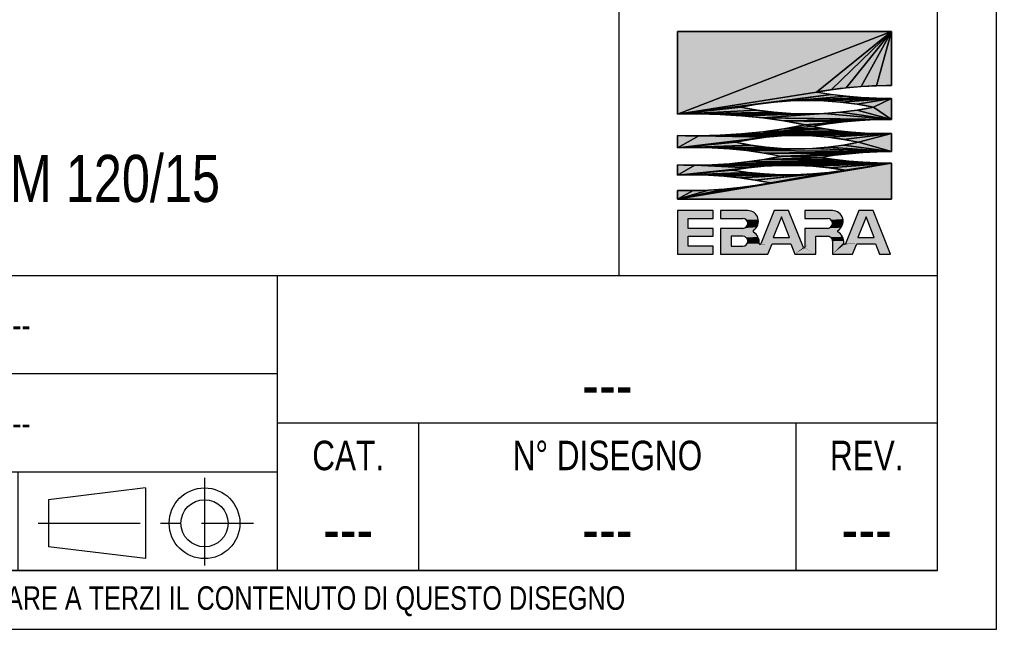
# Model space of a CAD drawing. Header units: millimetres. Extents: x 0 to 841, y 0 to 594.
# Tile 8 of 12: x 674 to 841, y 0 to 103. Entities that reach past the tile are written whole.
import ezdxf

# ---------------------------------------------------------------- set-up
doc = ezdxf.new("R2010")
doc.units = ezdxf.units.MM
doc.header["$LTSCALE"] = 46.2
doc.linetypes.add('CENTER', pattern=[0.6, 0.375, -0.075, 0.075, -0.075])
doc.layers.get('0').update_dxf_attribs({"linetype": 'CONTINUOUS'})
doc.layers.add('DEFAULT_1', color=7, linetype='CENTER')
doc.layers.add('DETTAGLI', color=7, linetype='CONTINUOUS')
doc.styles.get("Standard").update_dxf_attribs({"font": 'txt', "width": 0.8})

# ---------------------------------------------------------------- blocks, each defined once
blk = doc.blocks.new('EBARA_BL0', base_point=(804.25, 82.53))
at = {"color": 7, "linetype": 'Continuous'}
for p, q in [((822.18, 101.41), (785.87, 87.4)), ((785.87, 101.41), (785.87, 87.4)), ((785.87, 87.4), (822.18, 101.41)), ((822.18, 101.41), (785.87, 101.41)), ((785.87, 101.41), (822.18, 101.41)), ((785.87, 87.4), (785.87, 101.41)), ((822.18, 101.41), (809.46, 91.15)), ((809.46, 91.15), (822.18, 101.41)), ((822.18, 101.41), (811.99, 91.55)), ((811.99, 91.55), (822.18, 101.41)), ((822.18, 101.41), (814.53, 91.86)), ((814.53, 91.86), (822.18, 101.41)), ((822.18, 101.41), (817.07, 92.08)), ((817.07, 92.08), (822.18, 101.41)), ((822.18, 101.41), (819.63, 92.21)), ((819.63, 92.21), (822.18, 101.41)), ((822.18, 92.25), (822.18, 101.41)), ((822.18, 101.41), (822.18, 92.25)), ((814.53, 91.86), (817.07, 92.08)), ((817.07, 92.08), (819.63, 92.21)), ((819.63, 92.21), (822.18, 92.25)), ((809.46, 91.15), (785.87, 87.4)), ((785.87, 87.4), (809.46, 91.15)), ((811.99, 90.75), (785.87, 87.4)), ((785.87, 87.4), (811.99, 90.75)), ((811.99, 90.75), (802.23, 89.43)), ((802.23, 89.43), (811.99, 90.75)), ((814.53, 90.44), (802.23, 89.43)), ((802.23, 89.43), (814.53, 90.44)), ((814.53, 90.44), (805.06, 89.64)), ((805.06, 89.64), (814.53, 90.44)), ((809.46, 91.15), (811.99, 91.55)), ((811.99, 90.75), (809.46, 91.15)), ((811.99, 91.55), (814.53, 91.86)), ((814.53, 90.44), (811.99, 90.75)), ((817.07, 90.22), (814.53, 90.44)), ((802.23, 89.43), (785.87, 87.4)), ((785.87, 87.4), (802.23, 89.43)), ((799.42, 89.08), (785.87, 87.4)), ((785.87, 87.4), (799.42, 89.08)), ((796.63, 88.59), (785.87, 87.4)), ((785.87, 87.4), (796.63, 88.59)), ((796.63, 88.59), (799.42, 89.08)), ((799.42, 88.1), (796.63, 88.59)), ((799.42, 89.08), (802.23, 89.43)), ((802.23, 89.43), (805.06, 89.64)), ((817.07, 90.22), (805.06, 89.64)), ((805.06, 89.64), (817.07, 90.22)), ((819.63, 90.09), (805.06, 89.64)), ((805.06, 89.64), (819.63, 90.09)), ((805.06, 89.64), (807.89, 89.71)), ((819.63, 90.09), (807.89, 89.71)), ((807.89, 89.71), (819.63, 90.09)), ((807.89, 89.71), (822.18, 90.05)), ((822.18, 90.05), (807.89, 89.71)), ((807.89, 89.71), (810.72, 89.64)), ((810.72, 89.64), (822.18, 90.05)), ((822.18, 90.05), (810.72, 89.64)), ((810.72, 89.64), (813.55, 89.43)), ((813.55, 89.43), (822.18, 90.05)), ((822.18, 90.05), (813.55, 89.43)), ((813.55, 89.43), (816.36, 89.08)), ((816.36, 89.08), (822.18, 90.05)), ((822.18, 90.05), (816.36, 89.08)), ((816.36, 89.08), (819.15, 88.59)), ((819.15, 88.59), (816.36, 88.1)), ((819.63, 90.09), (817.07, 90.22)), ((819.15, 88.59), (822.18, 90.05)), ((822.18, 90.05), (819.15, 88.59)), ((822.18, 86.51), (819.15, 88.59)), ((819.15, 88.59), (822.18, 86.51)), ((822.18, 90.05), (819.63, 90.09)), ((822.18, 86.51), (822.18, 90.05)), ((822.18, 90.05), (822.18, 86.51)), ((799.42, 88.1), (785.87, 87.4)), ((785.87, 87.4), (799.42, 88.1)), ((802.23, 87.75), (785.87, 87.4)), ((785.87, 87.4), (802.23, 87.75)), ((785.87, 87.4), (789.5, 87.46)), ((802.23, 87.75), (789.5, 87.46)), ((789.5, 87.46), (802.23, 87.75)), ((805.06, 87.54), (789.5, 87.46)), ((789.5, 87.46), (805.06, 87.54)), ((789.5, 87.46), (807.89, 87.47)), ((807.89, 87.47), (789.5, 87.46)), ((789.5, 87.46), (793.13, 87.37)), ((793.13, 87.37), (807.89, 87.47)), ((807.89, 87.47), (793.13, 87.37)), ((793.13, 87.37), (796.75, 87.14)), ((796.75, 87.14), (810.72, 87.54)), ((810.72, 87.54), (796.75, 87.14)), ((796.75, 87.14), (807.89, 87.47)), ((807.89, 87.47), (796.75, 87.14)), ((796.75, 87.14), (800.36, 86.77)), ((802.23, 87.75), (799.42, 88.1)), ((800.36, 86.77), (810.72, 87.54)), ((810.72, 87.54), (800.36, 86.77)), ((805.06, 87.54), (802.23, 87.75)), ((807.89, 87.47), (805.06, 87.54)), ((810.72, 87.54), (807.89, 87.47)), ((813.55, 87.75), (810.72, 87.54)), ((822.18, 86.51), (810.72, 87.54)), ((810.72, 87.54), (822.18, 86.51)), ((816.36, 88.1), (813.55, 87.75)), ((822.18, 86.51), (813.55, 87.75)), ((813.55, 87.75), (822.18, 86.51)), ((822.18, 86.51), (816.36, 88.1)), ((816.36, 88.1), (822.18, 86.51)), ((800.36, 86.77), (822.18, 86.51)), ((822.18, 86.51), (800.36, 86.77)), ((800.36, 86.77), (819.47, 86.48)), ((800.36, 86.77), (803.95, 86.25)), ((819.47, 86.48), (800.36, 86.77)), ((819.47, 86.48), (803.95, 86.25)), ((803.95, 86.25), (819.47, 86.48)), ((803.95, 86.25), (816.76, 86.34)), ((816.76, 86.34), (803.95, 86.25)), ((803.95, 86.25), (814.06, 86.1)), ((803.95, 86.25), (807.52, 85.6)), ((814.06, 86.1), (803.95, 86.25)), ((807.52, 85.6), (803.95, 84.94)), ((803.95, 84.94), (808.7, 85.31)), ((808.7, 85.31), (803.95, 84.94)), ((814.06, 86.1), (807.52, 85.6)), ((807.52, 85.6), (814.06, 86.1)), ((807.52, 85.6), (811.37, 85.76)), ((811.37, 85.76), (807.52, 85.6)), ((807.52, 85.6), (808.7, 85.31)), ((808.7, 85.31), (807.52, 85.6)), ((808.7, 85.31), (811.37, 85.76)), ((810.92, 84.92), (808.7, 85.31)), ((811.37, 85.76), (814.06, 86.1)), ((814.06, 86.1), (816.76, 86.34)), ((816.76, 86.34), (819.47, 86.48)), ((819.47, 86.48), (822.18, 86.51)), ((785.87, 83.79), (785.87, 81.71)), ((789.5, 83.73), (785.87, 83.79)), ((785.87, 81.71), (785.87, 83.79)), ((789.5, 83.73), (785.87, 81.71)), ((785.87, 81.71), (789.5, 83.73)), ((793.13, 83.82), (789.5, 83.73)), ((789.5, 83.73), (806.18, 83.78)), ((806.18, 83.78), (789.5, 83.73)), ((789.5, 83.73), (803.56, 83.71)), ((803.56, 83.71), (789.5, 83.73)), ((789.5, 83.73), (800.94, 83.49)), ((800.94, 83.49), (789.5, 83.73)), ((793.13, 83.82), (822.18, 84.1)), ((822.18, 84.1), (793.13, 83.82)), ((796.75, 84.05), (793.13, 83.82)), ((806.18, 83.78), (793.13, 83.82)), ((793.13, 83.82), (806.18, 83.78)), ((800.36, 84.42), (796.75, 84.05)), ((815.41, 84.36), (796.75, 84.05)), ((796.75, 84.05), (815.41, 84.36)), ((817.66, 84.2), (796.75, 84.05)), ((796.75, 84.05), (817.66, 84.2)), ((819.92, 84.11), (796.75, 84.05)), ((796.75, 84.05), (819.92, 84.11)), ((796.75, 84.05), (822.18, 84.1)), ((822.18, 84.1), (796.75, 84.05)), ((803.95, 84.94), (800.36, 84.42)), ((810.92, 84.92), (800.36, 84.42)), ((800.36, 84.42), (810.92, 84.92)), ((800.36, 84.42), (813.16, 84.6)), ((813.16, 84.6), (800.36, 84.42)), ((800.36, 84.42), (815.41, 84.36)), ((815.41, 84.36), (800.36, 84.42)), ((800.94, 83.49), (803.56, 83.71)), ((803.56, 83.71), (806.18, 83.78)), ((803.95, 84.94), (810.92, 84.92)), ((810.92, 84.92), (803.95, 84.94)), ((806.18, 83.78), (822.18, 84.1)), ((822.18, 84.1), (806.18, 83.78)), ((806.18, 83.78), (808.81, 83.71)), ((808.81, 83.71), (822.18, 84.1)), ((822.18, 84.1), (808.81, 83.71)), ((808.81, 83.71), (811.43, 83.49)), ((813.16, 84.6), (810.92, 84.92)), ((811.43, 83.49), (822.18, 84.1)), ((822.18, 84.1), (811.43, 83.49)), ((815.41, 84.36), (813.16, 84.6)), ((814.03, 83.13), (822.18, 84.1)), ((822.18, 84.1), (814.03, 83.13)), ((817.66, 84.2), (815.41, 84.36)), ((816.61, 82.63), (822.18, 84.1)), ((822.18, 84.1), (816.61, 82.63)), ((819.92, 84.11), (817.66, 84.2)), ((822.18, 84.1), (819.92, 84.11)), ((822.18, 81.07), (822.18, 84.1)), ((822.18, 84.1), (822.18, 81.07)), ((800.94, 83.49), (785.87, 81.71)), ((785.87, 81.71), (800.94, 83.49)), ((798.33, 83.13), (785.87, 81.71)), ((785.87, 81.71), (798.33, 83.13)), ((795.75, 82.63), (785.87, 81.71)), ((785.87, 81.71), (795.75, 82.63)), ((798.33, 82.15), (785.87, 81.71)), ((785.87, 81.71), (798.33, 82.15)), ((798.33, 82.15), (788.83, 81.76)), ((788.83, 81.76), (798.33, 82.15)), ((795.75, 82.63), (798.33, 83.13)), ((798.33, 82.15), (795.75, 82.63)), ((798.33, 83.13), (800.94, 83.49)), ((800.94, 81.8), (798.33, 82.15)), ((811.43, 83.49), (814.03, 83.13)), ((814.03, 82.15), (811.43, 81.8)), ((814.03, 83.13), (816.61, 82.63)), ((816.61, 82.63), (814.03, 82.15)), ((822.18, 81.07), (814.03, 82.15)), ((814.03, 82.15), (822.18, 81.07)), ((822.18, 81.07), (816.61, 82.63)), ((816.61, 82.63), (822.18, 81.07)), ((785.87, 81.71), (788.83, 81.76)), ((788.83, 81.76), (800.94, 81.8)), ((800.94, 81.8), (788.83, 81.76)), ((788.83, 81.76), (791.78, 81.69)), ((791.78, 81.69), (800.94, 81.8)), ((800.94, 81.8), (791.78, 81.69)), ((791.78, 81.69), (803.56, 81.6)), ((791.78, 81.69), (794.72, 81.51)), ((803.56, 81.6), (791.78, 81.69)), ((803.56, 81.6), (794.72, 81.51)), ((794.72, 81.51), (803.56, 81.6)), ((794.72, 81.51), (806.18, 81.53)), ((806.18, 81.53), (794.72, 81.51)), ((794.72, 81.51), (797.66, 81.21)), ((797.66, 81.21), (808.81, 81.6)), ((808.81, 81.6), (797.66, 81.21)), ((797.66, 81.21), (806.18, 81.53)), ((806.18, 81.53), (797.66, 81.21)), ((797.66, 81.21), (822.18, 81.07)), ((797.66, 81.21), (800.58, 80.78)), ((822.18, 81.07), (797.66, 81.21)), ((822.18, 81.07), (800.58, 80.78)), ((800.58, 80.78), (822.18, 81.07)), ((819.77, 81.02), (800.58, 80.78)), ((800.58, 80.78), (819.77, 81.02)), ((800.58, 80.78), (817.35, 80.89)), ((817.35, 80.89), (800.58, 80.78)), ((800.58, 80.78), (814.94, 80.69)), ((800.58, 80.78), (803.49, 80.25)), ((814.94, 80.69), (800.58, 80.78)), ((803.49, 80.25), (800.58, 79.71)), ((803.56, 81.6), (800.94, 81.8)), ((814.94, 80.69), (803.49, 80.25)), ((803.49, 80.25), (814.94, 80.69)), ((803.49, 80.25), (812.54, 80.42)), ((812.54, 80.42), (803.49, 80.25)), ((803.49, 80.25), (810.14, 80.07)), ((810.14, 80.07), (803.49, 80.25)), ((806.18, 81.53), (803.56, 81.6)), ((808.81, 81.6), (806.18, 81.53)), ((811.43, 81.8), (808.81, 81.6)), ((822.18, 81.07), (808.81, 81.6)), ((808.81, 81.6), (822.18, 81.07)), ((810.14, 80.07), (812.54, 80.42)), ((822.18, 81.07), (811.43, 81.8)), ((811.43, 81.8), (822.18, 81.07)), ((812.54, 80.42), (814.94, 80.69)), ((814.94, 80.69), (817.35, 80.89)), ((817.35, 80.89), (819.77, 81.02)), ((819.77, 81.02), (822.18, 81.07)), ((785.87, 73), (822.18, 79.07)), ((822.18, 79.07), (785.87, 73)), ((785.87, 78.78), (785.87, 77.08)), ((788.83, 78.73), (785.87, 78.78)), ((785.87, 77.08), (785.87, 78.78)), ((788.83, 78.73), (785.87, 77.08)), ((785.87, 77.08), (788.83, 78.73)), ((788.83, 78.73), (822.18, 79.07)), ((822.18, 79.07), (788.83, 78.73)), ((791.78, 78.8), (788.83, 78.73)), ((803.35, 78.7), (788.83, 78.73)), ((788.83, 78.73), (800.61, 78.57)), ((800.61, 78.57), (788.83, 78.73)), ((788.83, 78.73), (797.88, 78.31)), ((797.88, 78.31), (788.83, 78.73)), ((788.83, 78.73), (803.35, 78.7)), ((791.78, 78.8), (822.18, 79.07)), ((822.18, 79.07), (791.78, 78.8)), ((794.72, 78.99), (791.78, 78.8)), ((797.66, 79.29), (794.72, 78.99)), ((817.35, 79.25), (794.72, 78.99)), ((794.72, 78.99), (817.35, 79.25)), ((819.77, 79.13), (794.72, 78.99)), ((794.72, 78.99), (819.77, 79.13)), ((794.72, 78.99), (822.18, 79.07)), ((822.18, 79.07), (794.72, 78.99)), ((800.58, 79.71), (797.66, 79.29)), ((797.66, 79.29), (814.94, 79.45)), ((814.94, 79.45), (797.66, 79.29)), ((797.66, 79.29), (817.35, 79.25)), ((817.35, 79.25), (797.66, 79.29)), ((797.88, 78.31), (800.61, 78.57)), ((799.08, 75.31), (822.18, 79.07)), ((822.18, 79.07), (799.08, 75.31)), ((810.14, 80.07), (800.58, 79.71)), ((800.58, 79.71), (810.14, 80.07)), ((800.58, 79.71), (812.54, 79.72)), ((812.54, 79.72), (800.58, 79.71)), ((800.58, 79.71), (814.94, 79.45)), ((814.94, 79.45), (800.58, 79.71)), ((800.61, 78.57), (803.35, 78.7)), ((801.69, 75.76), (822.18, 79.07)), ((822.18, 79.07), (801.69, 75.76)), ((803.35, 78.7), (822.18, 79.07)), ((822.18, 79.07), (803.35, 78.7)), ((803.35, 78.7), (806.09, 78.7)), ((806.09, 78.7), (822.18, 79.07)), ((822.18, 79.07), (806.09, 78.7)), ((806.09, 78.7), (808.83, 78.57)), ((808.83, 78.57), (822.18, 79.07)), ((822.18, 79.07), (808.83, 78.57)), ((808.83, 78.57), (811.56, 78.31)), ((812.54, 79.72), (810.14, 80.07)), ((811.56, 78.31), (822.18, 79.07)), ((822.18, 79.07), (811.56, 78.31)), ((814.94, 79.45), (812.54, 79.72)), ((814.28, 77.92), (822.18, 79.07)), ((822.18, 79.07), (814.28, 77.92)), ((817.35, 79.25), (814.94, 79.45)), ((819.77, 79.13), (817.35, 79.25)), ((822.18, 79.07), (819.77, 79.13)), ((822.18, 73), (822.18, 79.07)), ((822.18, 79.07), (822.18, 73)), ((797.88, 78.31), (785.87, 77.08)), ((785.87, 77.08), (797.88, 78.31)), ((795.17, 77.92), (785.87, 77.08)), ((785.87, 77.08), (795.17, 77.92)), ((797.88, 77.53), (785.87, 77.08)), ((785.87, 77.08), (797.88, 77.53)), ((800.61, 77.26), (785.87, 77.08)), ((785.87, 77.08), (800.61, 77.26)), ((785.87, 77.08), (788.52, 77.1)), ((800.61, 77.26), (788.52, 77.1)), ((788.52, 77.1), (800.61, 77.26)), ((788.52, 77.1), (806.09, 77.13)), ((803.35, 77.13), (788.52, 77.1)), ((788.52, 77.1), (803.35, 77.13)), ((806.09, 77.13), (788.52, 77.1)), ((788.52, 77.1), (791.17, 77.03)), ((791.17, 77.03), (806.09, 77.13)), ((806.09, 77.13), (791.17, 77.03)), ((791.17, 77.03), (793.82, 76.86)), ((793.82, 76.86), (806.09, 77.13)), ((806.09, 77.13), (793.82, 76.86)), ((793.82, 76.86), (796.46, 76.59)), ((795.17, 77.92), (797.88, 78.31)), ((797.88, 77.53), (795.17, 77.92)), ((796.46, 76.59), (808.83, 77.26)), ((808.83, 77.26), (796.46, 76.59)), ((796.46, 76.59), (806.09, 77.13)), ((806.09, 77.13), (796.46, 76.59)), ((800.61, 77.26), (797.88, 77.53)), ((799.08, 76.23), (811.56, 77.53)), ((811.56, 77.53), (799.08, 76.23)), ((799.08, 76.23), (808.83, 77.26)), ((808.83, 77.26), (799.08, 76.23)), ((803.35, 77.13), (800.61, 77.26)), ((801.69, 75.76), (814.28, 77.92)), ((814.28, 77.92), (801.69, 75.76)), ((801.69, 75.76), (811.56, 77.53)), ((811.56, 77.53), (801.69, 75.76)), ((806.09, 77.13), (803.35, 77.13)), ((808.83, 77.26), (806.09, 77.13)), ((811.56, 77.53), (808.83, 77.26)), ((811.56, 78.31), (814.28, 77.92)), ((814.28, 77.92), (811.56, 77.53)), ((785.87, 73), (799.08, 75.31)), ((799.08, 75.31), (785.87, 73)), ((796.46, 76.59), (799.08, 76.23)), ((799.08, 75.31), (796.46, 74.95)), ((799.08, 76.23), (801.69, 75.76)), ((801.69, 75.76), (799.08, 75.31)), ((785.87, 73), (796.46, 74.95)), ((796.46, 74.95), (785.87, 73)), ((785.87, 73), (793.82, 74.68)), ((793.82, 74.68), (785.87, 73)), ((785.87, 73), (791.17, 74.51)), ((791.17, 74.51), (785.87, 73)), ((785.87, 74.46), (785.87, 73)), ((788.52, 74.44), (785.87, 74.46)), ((785.87, 73), (785.87, 74.46)), ((785.87, 73), (788.52, 74.44)), ((788.52, 74.44), (785.87, 73)), ((791.17, 74.51), (788.52, 74.44)), ((793.82, 74.68), (791.17, 74.51)), ((796.46, 74.95), (793.82, 74.68)), ((785.87, 73), (822.18, 73)), ((822.18, 73), (785.87, 73)), ((791.93, 71.05), (785.87, 71.05)), ((785.87, 71.05), (785.87, 63.66)), ((791.93, 69.71), (791.93, 71.05)), ((797.81, 71.05), (793.16, 71.05)), ((793.16, 71.05), (793.16, 69.71)), ((802.29, 71.05), (800.03, 65.39)), ((804.75, 71.05), (802.29, 71.05)), ((807.25, 64.8), (804.75, 71.05)), ((812.17, 71.05), (807.52, 71.05)), ((807.52, 71.05), (807.52, 69.71)), ((816.65, 71.05), (814.39, 65.41)), ((819.11, 71.05), (816.65, 71.05)), ((822.06, 63.66), (819.11, 71.05)), ((787.72, 69.71), (791.93, 69.71)), ((787.72, 68.02), (787.72, 69.71)), ((793.16, 69.71), (796.97, 69.71)), ((803.52, 69.99), (802.12, 66.5)), ((804.91, 66.5), (803.52, 69.99)), ((807.52, 69.71), (811.33, 69.71)), ((817.88, 69.99), (816.48, 66.5)), ((819.27, 66.5), (817.88, 69.99)), ((791.93, 68.02), (787.72, 68.02)), ((791.93, 66.69), (791.93, 68.02)), ((796.97, 68.02), (793.16, 68.02)), ((793.16, 68.02), (793.16, 63.66)), ((811.33, 68.02), (807.52, 68.02)), ((807.52, 68.02), (807.52, 64.85)), ((787.72, 66.69), (791.93, 66.69)), ((787.72, 64.99), (787.72, 66.69)), ((796.97, 66.69), (795, 66.69)), ((795, 66.69), (795, 64.99)), ((801.24, 63.66), (801.94, 65.4)), ((801.94, 65.4), (805.1, 65.4)), ((802.12, 66.5), (804.91, 66.5)), ((805.1, 65.4), (805.79, 63.66)), ((809.36, 66.69), (811.37, 66.69)), ((809.36, 63.66), (809.36, 66.69)), ((812.17, 65.87), (812.17, 63.66)), ((815.6, 63.66), (816.3, 65.4)), ((816.3, 65.4), (819.46, 65.4)), ((816.48, 66.5), (819.27, 66.5)), ((819.46, 65.4), (820.15, 63.66)), ((785.87, 63.66), (791.93, 63.66)), ((791.93, 64.99), (787.72, 64.99)), ((791.93, 63.66), (791.93, 64.99)), ((793.16, 63.66), (801.24, 63.66)), ((795, 64.99), (796.97, 64.99)), ((805.79, 63.66), (809.36, 63.66)), ((812.17, 63.66), (815.6, 63.66)), ((820.15, 63.66), (822.06, 63.66))]:
    blk.add_line(p, q, dxfattribs=at)
for centre, radius, start, end in [((822.08, 19.39), 72.86, 89.9211, 99.9748), ((822.08, 162.71), 72.67, 259.9974, 270.0791), ((807.89, 32.57), 57.14, 78.6329, 101.3671), ((807.89, 144.64), 57.17, 258.6407, 281.3593), ((789.13, -4.15), 91.61, 78.415, 92.0347), ((789.13, 175.34), 91.61, 267.9653, 281.585), ((821.62, 16), 70.51, 89.5451, 100.5654), ((821.39, 150.82), 66.73, 259.0346, 270.6838), ((806.18, 35.66), 48.12, 77.4794, 102.5209), ((806.18, 131.18), 49.65, 257.8721, 282.1282), ((788.62, 8.02), 73.74, 78.37, 92.1352), ((788.62, 152.47), 73.74, 267.8648, 281.63), ((822.62, 2.61), 78.46, 90.321, 99.1535), ((804.72, 21.31), 57.41, 80.419, 99.581), ((822.62, 157.53), 78.46, 260.8465, 269.679), ((787.9, 5.53), 71.57, 78.8935, 91.6259), ((804.72, 134.43), 57.31, 260.4022, 279.5978), ((787.83, 147.3), 72.86, 268.4651, 280.9705), ((797.81, 69.24), 1.81, 303.3213, 89.9975), ((812.18, 69.24), 1.81, 300.7885, 90.0231), ((796.97, 68.87), 0.846, 270.0055, 89.9945), ((811.33, 68.87), 0.846, 270.0055, 89.9945), ((798.92, 67.56), 0.2, 123.3413, 236.2957), ((797.62, 65.61), 2.14, 355.8945, 56.313), ((813.17, 67.56), 0.14, 120.8173, 238.5397), ((811.98, 65.61), 2.15, 356.413, 58.5531), ((796.97, 65.84), 0.846, 270.0056, 89.9944), ((799.9, 65.45), 0.14, 175.9511, 338.0176), ((811.37, 65.88), 0.809, 359.4794, 89.9999), ((814.26, 65.47), 0.14, 176.4576, 338.0865), ((807.38, 64.85), 0.14, 201.7137, 0.004)]:
    blk.add_arc(centre, radius, start, end, dxfattribs=at)
for points in [[(785.87, 87.4), (822.18, 101.41), (809.46, 91.15)], [(785.87, 87.4), (785.87, 101.41), (822.18, 101.41)], [(809.46, 91.15), (822.18, 101.41), (811.99, 91.55)], [(811.99, 91.55), (822.18, 101.41), (814.53, 91.86)], [(814.53, 91.86), (822.18, 101.41), (817.07, 92.08)], [(817.07, 92.08), (822.18, 101.41), (819.63, 92.21)], [(819.63, 92.21), (822.18, 101.41), (822.18, 92.25)], [(785.87, 87.4), (809.46, 91.15), (811.99, 90.75)], [(785.87, 87.4), (811.99, 90.75), (802.23, 89.43)], [(802.23, 89.43), (811.99, 90.75), (814.53, 90.44)], [(802.23, 89.43), (814.53, 90.44), (805.06, 89.64)], [(805.06, 89.64), (814.53, 90.44), (817.07, 90.22)], [(785.87, 87.4), (802.23, 89.43), (799.42, 89.08)], [(785.87, 87.4), (799.42, 89.08), (796.63, 88.59)], [(785.87, 87.4), (796.63, 88.59), (799.42, 88.1)], [(805.06, 89.64), (817.07, 90.22), (819.63, 90.09)], [(805.06, 89.64), (819.63, 90.09), (807.89, 89.71)], [(807.89, 89.71), (819.63, 90.09), (822.18, 90.05)], [(822.18, 90.05), (810.72, 89.64), (807.89, 89.71)], [(822.18, 90.05), (813.55, 89.43), (810.72, 89.64)], [(822.18, 90.05), (816.36, 89.08), (813.55, 89.43)], [(822.18, 90.05), (819.15, 88.59), (816.36, 89.08)], [(819.15, 88.59), (822.18, 86.51), (816.36, 88.1)], [(822.18, 90.05), (822.18, 86.51), (819.15, 88.59)], [(785.87, 87.4), (799.42, 88.1), (802.23, 87.75)], [(785.87, 87.4), (802.23, 87.75), (789.5, 87.46)], [(789.5, 87.46), (802.23, 87.75), (805.06, 87.54)], [(789.5, 87.46), (805.06, 87.54), (807.89, 87.47)], [(807.89, 87.47), (793.13, 87.37), (789.5, 87.46)], [(807.89, 87.47), (796.75, 87.14), (793.13, 87.37)], [(810.72, 87.54), (796.75, 87.14), (807.89, 87.47)], [(810.72, 87.54), (800.36, 86.77), (796.75, 87.14)], [(810.72, 87.54), (822.18, 86.51), (800.36, 86.77)], [(813.55, 87.75), (822.18, 86.51), (810.72, 87.54)], [(816.36, 88.1), (822.18, 86.51), (813.55, 87.75)], [(819.47, 86.48), (800.36, 86.77), (822.18, 86.51)], [(803.95, 86.25), (800.36, 86.77), (819.47, 86.48)], [(803.95, 86.25), (819.47, 86.48), (816.76, 86.34)], [(816.76, 86.34), (814.06, 86.1), (803.95, 86.25)], [(807.52, 85.6), (803.95, 86.25), (814.06, 86.1)], [(803.95, 84.94), (807.52, 85.6), (808.7, 85.31)], [(808.7, 85.31), (810.92, 84.92), (803.95, 84.94)], [(807.52, 85.6), (814.06, 86.1), (811.37, 85.76)], [(811.37, 85.76), (808.7, 85.31), (807.52, 85.6)], [(785.87, 81.71), (785.87, 83.79), (789.5, 83.73)], [(785.87, 81.71), (789.5, 83.73), (800.94, 83.49)], [(789.5, 83.73), (793.13, 83.82), (806.18, 83.78)], [(806.18, 83.78), (803.56, 83.71), (789.5, 83.73)], [(800.94, 83.49), (789.5, 83.73), (803.56, 83.71)], [(822.18, 84.1), (793.13, 83.82), (796.75, 84.05)], [(822.18, 84.1), (806.18, 83.78), (793.13, 83.82)], [(796.75, 84.05), (800.36, 84.42), (815.41, 84.36)], [(796.75, 84.05), (815.41, 84.36), (817.66, 84.2)], [(796.75, 84.05), (817.66, 84.2), (819.92, 84.11)], [(796.75, 84.05), (819.92, 84.11), (822.18, 84.1)], [(800.36, 84.42), (803.95, 84.94), (810.92, 84.92)], [(800.36, 84.42), (810.92, 84.92), (813.16, 84.6)], [(813.16, 84.6), (815.41, 84.36), (800.36, 84.42)], [(822.18, 84.1), (808.81, 83.71), (806.18, 83.78)], [(822.18, 84.1), (811.43, 83.49), (808.81, 83.71)], [(822.18, 84.1), (814.03, 83.13), (811.43, 83.49)], [(822.18, 84.1), (816.61, 82.63), (814.03, 83.13)], [(822.18, 84.1), (822.18, 81.07), (816.61, 82.63)], [(785.87, 81.71), (800.94, 83.49), (798.33, 83.13)], [(785.87, 81.71), (798.33, 83.13), (795.75, 82.63)], [(785.87, 81.71), (795.75, 82.63), (798.33, 82.15)], [(785.87, 81.71), (798.33, 82.15), (788.83, 81.76)], [(788.83, 81.76), (798.33, 82.15), (800.94, 81.8)], [(814.03, 82.15), (822.18, 81.07), (811.43, 81.8)], [(816.61, 82.63), (822.18, 81.07), (814.03, 82.15)], [(800.94, 81.8), (791.78, 81.69), (788.83, 81.76)], [(800.94, 81.8), (803.56, 81.6), (791.78, 81.69)], [(794.72, 81.51), (791.78, 81.69), (803.56, 81.6)], [(794.72, 81.51), (803.56, 81.6), (806.18, 81.53)], [(806.18, 81.53), (797.66, 81.21), (794.72, 81.51)], [(808.81, 81.6), (797.66, 81.21), (806.18, 81.53)], [(808.81, 81.6), (822.18, 81.07), (797.66, 81.21)], [(800.58, 80.78), (797.66, 81.21), (822.18, 81.07)], [(800.58, 80.78), (822.18, 81.07), (819.77, 81.02)], [(800.58, 80.78), (819.77, 81.02), (817.35, 80.89)], [(817.35, 80.89), (814.94, 80.69), (800.58, 80.78)], [(803.49, 80.25), (800.58, 80.78), (814.94, 80.69)], [(800.58, 79.71), (803.49, 80.25), (810.14, 80.07)], [(803.49, 80.25), (814.94, 80.69), (812.54, 80.42)], [(812.54, 80.42), (810.14, 80.07), (803.49, 80.25)], [(811.43, 81.8), (822.18, 81.07), (808.81, 81.6)], [(822.18, 79.07), (785.87, 73), (799.08, 75.31)], [(822.18, 79.07), (822.18, 73), (785.87, 73)], [(785.87, 77.08), (785.87, 78.78), (788.83, 78.73)], [(785.87, 77.08), (788.83, 78.73), (797.88, 78.31)], [(822.18, 79.07), (788.83, 78.73), (791.78, 78.8)], [(822.18, 79.07), (803.35, 78.7), (788.83, 78.73)], [(800.61, 78.57), (788.83, 78.73), (803.35, 78.7)], [(797.88, 78.31), (788.83, 78.73), (800.61, 78.57)], [(822.18, 79.07), (791.78, 78.8), (794.72, 78.99)], [(794.72, 78.99), (797.66, 79.29), (817.35, 79.25)], [(794.72, 78.99), (817.35, 79.25), (819.77, 79.13)], [(794.72, 78.99), (819.77, 79.13), (822.18, 79.07)], [(797.66, 79.29), (800.58, 79.71), (814.94, 79.45)], [(814.94, 79.45), (817.35, 79.25), (797.66, 79.29)], [(822.18, 79.07), (799.08, 75.31), (801.69, 75.76)], [(800.58, 79.71), (810.14, 80.07), (812.54, 79.72)], [(812.54, 79.72), (814.94, 79.45), (800.58, 79.71)], [(822.18, 79.07), (801.69, 75.76), (814.28, 77.92)], [(822.18, 79.07), (806.09, 78.7), (803.35, 78.7)], [(822.18, 79.07), (808.83, 78.57), (806.09, 78.7)], [(822.18, 79.07), (811.56, 78.31), (808.83, 78.57)], [(822.18, 79.07), (814.28, 77.92), (811.56, 78.31)], [(785.87, 77.08), (797.88, 78.31), (795.17, 77.92)], [(785.87, 77.08), (795.17, 77.92), (797.88, 77.53)], [(785.87, 77.08), (797.88, 77.53), (800.61, 77.26)], [(785.87, 77.08), (800.61, 77.26), (788.52, 77.1)], [(788.52, 77.1), (800.61, 77.26), (803.35, 77.13)], [(788.52, 77.1), (803.35, 77.13), (806.09, 77.13)], [(806.09, 77.13), (791.17, 77.03), (788.52, 77.1)], [(806.09, 77.13), (793.82, 76.86), (791.17, 77.03)], [(806.09, 77.13), (796.46, 76.59), (793.82, 76.86)], [(808.83, 77.26), (796.46, 76.59), (806.09, 77.13)], [(808.83, 77.26), (799.08, 76.23), (796.46, 76.59)], [(811.56, 77.53), (799.08, 76.23), (808.83, 77.26)], [(811.56, 77.53), (801.69, 75.76), (799.08, 76.23)], [(814.28, 77.92), (801.69, 75.76), (811.56, 77.53)], [(799.08, 75.31), (785.87, 73), (796.46, 74.95)], [(796.46, 74.95), (785.87, 73), (793.82, 74.68)], [(793.82, 74.68), (785.87, 73), (791.17, 74.51)], [(791.17, 74.51), (785.87, 73), (788.52, 74.44)], [(785.87, 73), (785.87, 74.46), (788.52, 74.44)], [(791.93, 71.05), (787.72, 69.71), (785.87, 71.05)], [(785.87, 63.66), (785.87, 71.05), (787.72, 69.71)], [(791.93, 71.05), (787.72, 69.71), (785.87, 71.05)], [(785.87, 63.66), (785.87, 71.05), (787.72, 69.71)], [(791.93, 71.05), (791.93, 69.71), (787.72, 69.71)], [(791.93, 71.05), (791.93, 69.71), (787.72, 69.71)], [(798.05, 71.03), (793.16, 69.71), (797.81, 71.05)], [(793.16, 69.71), (793.16, 71.05), (797.81, 71.05)], [(798.27, 70.99), (793.16, 69.71), (798.05, 71.03)], [(798.49, 70.91), (793.16, 69.71), (798.27, 70.99)], [(798.7, 70.81), (793.16, 69.71), (798.49, 70.91)], [(798.89, 70.69), (793.16, 69.71), (798.7, 70.81)], [(799.07, 70.54), (793.16, 69.71), (798.89, 70.69)], [(799.23, 70.37), (793.16, 69.71), (799.07, 70.54)], [(799.36, 70.18), (793.16, 69.71), (799.23, 70.37)], [(799.47, 69.97), (793.16, 69.71), (799.36, 70.18)], [(800.03, 65.39), (802.29, 71.05), (803.52, 69.99)], [(804.75, 71.05), (803.52, 69.99), (802.29, 71.05)], [(803.52, 69.99), (804.75, 71.05), (804.91, 66.5)], [(804.91, 66.5), (804.75, 71.05), (805.1, 65.4)], [(804.75, 71.05), (807.25, 64.8), (805.1, 65.4)], [(812.4, 71.03), (807.52, 69.71), (812.17, 71.05)], [(807.52, 69.71), (807.52, 71.05), (812.17, 71.05)], [(812.62, 70.99), (807.52, 69.71), (812.4, 71.03)], [(812.83, 70.92), (807.52, 69.71), (812.62, 70.99)], [(813.04, 70.83), (807.52, 69.71), (812.83, 70.92)], [(813.23, 70.71), (807.52, 69.71), (813.04, 70.83)], [(813.4, 70.57), (807.52, 69.71), (813.23, 70.71)], [(813.56, 70.41), (807.52, 69.71), (813.4, 70.57)], [(813.69, 70.23), (807.52, 69.71), (813.56, 70.41)], [(813.8, 70.03), (807.52, 69.71), (813.69, 70.23)], [(814.39, 65.41), (816.65, 71.05), (817.88, 69.99)], [(819.11, 71.05), (817.88, 69.99), (816.65, 71.05)], [(817.88, 69.99), (819.11, 71.05), (819.27, 66.5)], [(819.27, 66.5), (819.11, 71.05), (819.46, 65.4)], [(819.46, 65.4), (819.11, 71.05), (820.15, 63.66)], [(819.11, 71.05), (822.06, 63.66), (820.15, 63.66)], [(787.72, 68.02), (785.87, 63.66), (787.72, 69.71)], [(787.72, 68.02), (785.87, 63.66), (787.72, 69.71)], [(799.55, 69.76), (793.16, 69.71), (799.47, 69.97)], [(793.16, 69.71), (799.55, 69.76), (796.97, 69.71)], [(796.97, 69.71), (799.55, 69.76), (797.08, 69.71)], [(797.08, 69.71), (799.55, 69.76), (797.19, 69.68)], [(797.19, 69.68), (799.55, 69.76), (797.29, 69.65)], [(797.29, 69.65), (799.55, 69.76), (797.39, 69.6)], [(797.39, 69.6), (799.55, 69.76), (797.48, 69.54)], [(799.55, 69.76), (799.6, 69.53), (797.48, 69.54)], [(797.57, 69.47), (797.48, 69.54), (799.6, 69.53)], [(797.57, 69.47), (799.6, 69.53), (797.64, 69.38)], [(799.6, 69.53), (799.62, 69.3), (797.64, 69.38)], [(797.7, 69.29), (797.64, 69.38), (799.62, 69.3)], [(797.7, 69.29), (799.62, 69.3), (797.75, 69.19)], [(797.75, 68.54), (799.51, 68.62), (797.7, 68.44)], [(799.51, 68.62), (799.42, 68.41), (797.7, 68.44)], [(797.75, 69.19), (799.62, 69.3), (797.79, 69.09)], [(797.75, 68.54), (797.79, 68.65), (799.51, 68.62)], [(799.62, 69.3), (799.62, 69.07), (797.79, 69.09)], [(797.81, 68.98), (797.79, 69.09), (799.62, 69.07)], [(797.81, 68.76), (799.58, 68.84), (797.79, 68.65)], [(799.58, 68.84), (799.51, 68.62), (797.79, 68.65)], [(797.81, 68.98), (799.62, 69.07), (797.81, 68.87)], [(799.62, 69.07), (799.58, 68.84), (797.81, 68.87)], [(797.81, 68.76), (797.81, 68.87), (799.58, 68.84)], [(802.12, 66.5), (800.03, 65.39), (803.52, 69.99)], [(813.89, 69.82), (807.52, 69.71), (813.8, 70.03)], [(807.52, 69.71), (813.89, 69.82), (811.33, 69.71)], [(811.33, 69.71), (813.89, 69.82), (811.44, 69.71)], [(811.44, 69.71), (813.89, 69.82), (811.55, 69.68)], [(811.55, 69.68), (813.89, 69.82), (811.65, 69.65)], [(813.89, 69.82), (813.95, 69.61), (811.65, 69.65)], [(811.75, 69.6), (811.65, 69.65), (813.95, 69.61)], [(811.75, 69.6), (813.95, 69.61), (811.84, 69.54)], [(811.84, 69.54), (813.95, 69.61), (811.93, 69.47)], [(813.95, 69.61), (813.98, 69.39), (811.93, 69.47)], [(812, 69.38), (811.93, 69.47), (813.98, 69.39)], [(812, 69.38), (813.98, 69.39), (812.06, 69.29)], [(812.06, 68.44), (813.83, 68.51), (812, 68.35)], [(813.83, 68.51), (813.73, 68.31), (812, 68.35)], [(812.06, 69.29), (813.98, 69.39), (812.11, 69.19)], [(812.06, 68.44), (812.11, 68.54), (813.83, 68.51)], [(813.98, 69.39), (813.98, 69.16), (812.11, 69.19)], [(812.15, 69.09), (812.11, 69.19), (813.98, 69.16)], [(812.15, 68.65), (813.91, 68.72), (812.11, 68.54)], [(813.91, 68.72), (813.83, 68.51), (812.11, 68.54)], [(812.15, 69.09), (813.98, 69.16), (812.17, 68.98)], [(812.15, 68.65), (812.17, 68.76), (813.91, 68.72)], [(813.98, 69.16), (813.96, 68.94), (812.17, 68.98)], [(812.17, 68.87), (812.17, 68.98), (813.96, 68.94)], [(812.17, 68.87), (813.96, 68.94), (812.17, 68.76)], [(813.96, 68.94), (813.91, 68.72), (812.17, 68.76)], [(816.48, 66.5), (814.39, 65.41), (817.88, 69.99)], [(787.72, 66.69), (785.87, 63.66), (787.72, 68.02)], [(787.72, 66.69), (785.87, 63.66), (787.72, 68.02)], [(791.93, 68.02), (791.93, 66.69), (787.72, 66.69)], [(791.93, 68.02), (787.72, 66.69), (787.72, 68.02)], [(791.93, 68.02), (791.93, 66.69), (787.72, 66.69)], [(791.93, 68.02), (787.72, 66.69), (787.72, 68.02)], [(796.97, 68.02), (795, 66.69), (793.16, 68.02)], [(793.16, 63.66), (793.16, 68.02), (795, 66.69)], [(798.99, 67.87), (795, 66.69), (796.97, 68.02)], [(798.81, 67.73), (795, 66.69), (798.99, 67.87)], [(798.79, 67.71), (795, 66.69), (798.81, 67.73)], [(798.77, 67.7), (795, 66.69), (798.79, 67.71)], [(798.76, 67.68), (795, 66.69), (798.77, 67.7)], [(798.74, 67.66), (795, 66.69), (798.76, 67.68)], [(798.73, 67.64), (795, 66.69), (798.74, 67.66)], [(798.73, 67.62), (795, 66.69), (798.73, 67.64)], [(798.72, 67.59), (795, 66.69), (798.73, 67.62)], [(798.72, 67.57), (795, 66.69), (798.72, 67.59)], [(798.72, 67.55), (795, 66.69), (798.72, 67.57)], [(798.72, 67.53), (795, 66.69), (798.72, 67.55)], [(798.73, 67.5), (795, 66.69), (798.72, 67.53)], [(798.73, 67.48), (795, 66.69), (798.73, 67.5)], [(798.74, 67.46), (795, 66.69), (798.73, 67.48)], [(798.76, 67.44), (795, 66.69), (798.74, 67.46)], [(798.77, 67.42), (795, 66.69), (798.76, 67.44)], [(798.79, 67.41), (795, 66.69), (798.77, 67.42)], [(798.81, 67.39), (795, 66.69), (798.79, 67.41)], [(798.96, 67.28), (795, 66.69), (798.81, 67.39)], [(799.1, 67.16), (795, 66.69), (798.96, 67.28)], [(799.23, 67.02), (795, 66.69), (799.1, 67.16)], [(799.35, 66.87), (795, 66.69), (799.23, 67.02)], [(799.45, 66.72), (795, 66.69), (799.35, 66.87)], [(796.97, 68.02), (797.08, 68.03), (799.16, 68.03)], [(799.16, 68.03), (798.99, 67.87), (796.97, 68.02)], [(797.19, 68.05), (799.3, 68.21), (797.08, 68.03)], [(799.3, 68.21), (799.16, 68.03), (797.08, 68.03)], [(797.29, 68.08), (799.3, 68.21), (797.19, 68.05)], [(797.39, 68.13), (799.3, 68.21), (797.29, 68.08)], [(797.48, 68.2), (799.3, 68.21), (797.39, 68.13)], [(797.48, 68.2), (797.57, 68.27), (799.3, 68.21)], [(797.64, 68.35), (799.42, 68.41), (797.57, 68.27)], [(799.42, 68.41), (799.3, 68.21), (797.57, 68.27)], [(797.64, 68.35), (797.7, 68.44), (799.42, 68.41)], [(811.33, 68.02), (809.36, 66.69), (807.52, 68.02)], [(807.52, 64.85), (807.52, 68.02), (809.36, 66.69)], [(813.45, 67.96), (809.36, 66.69), (811.33, 68.02)], [(813.29, 67.81), (809.36, 66.69), (813.45, 67.96)], [(813.1, 67.68), (809.36, 66.69), (813.29, 67.81)], [(813.09, 67.67), (809.36, 66.69), (813.1, 67.68)], [(813.08, 67.66), (809.36, 66.69), (813.09, 67.67)], [(813.07, 67.65), (809.36, 66.69), (813.08, 67.66)], [(813.06, 67.64), (809.36, 66.69), (813.07, 67.65)], [(813.05, 67.63), (809.36, 66.69), (813.06, 67.64)], [(813.04, 67.61), (809.36, 66.69), (813.05, 67.63)], [(813.04, 67.6), (809.36, 66.69), (813.04, 67.61)], [(813.03, 67.58), (809.36, 66.69), (813.04, 67.6)], [(813.03, 67.56), (809.36, 66.69), (813.03, 67.58)], [(813.03, 67.55), (809.36, 66.69), (813.03, 67.56)], [(813.04, 67.53), (809.36, 66.69), (813.03, 67.55)], [(813.04, 67.52), (809.36, 66.69), (813.04, 67.53)], [(813.05, 67.5), (809.36, 66.69), (813.04, 67.52)], [(813.05, 67.49), (809.36, 66.69), (813.05, 67.5)], [(813.06, 67.47), (809.36, 66.69), (813.05, 67.49)], [(813.07, 67.46), (809.36, 66.69), (813.06, 67.47)], [(813.09, 67.45), (809.36, 66.69), (813.07, 67.46)], [(813.1, 67.44), (809.36, 66.69), (813.09, 67.45)], [(813.26, 67.33), (809.36, 66.69), (813.1, 67.44)], [(813.41, 67.21), (809.36, 66.69), (813.26, 67.33)], [(813.55, 67.08), (809.36, 66.69), (813.41, 67.21)], [(813.68, 66.93), (809.36, 66.69), (813.55, 67.08)], [(813.79, 66.77), (809.36, 66.69), (813.68, 66.93)], [(811.44, 68.03), (813.6, 68.13), (811.33, 68.02)], [(813.6, 68.13), (813.45, 67.96), (811.33, 68.02)], [(811.55, 68.05), (813.6, 68.13), (811.44, 68.03)], [(811.65, 68.08), (813.6, 68.13), (811.55, 68.05)], [(811.65, 68.08), (811.75, 68.13), (813.6, 68.13)], [(811.84, 68.2), (813.73, 68.31), (811.75, 68.13)], [(813.73, 68.31), (813.6, 68.13), (811.75, 68.13)], [(811.93, 68.27), (813.73, 68.31), (811.84, 68.2)], [(811.93, 68.27), (812, 68.35), (813.73, 68.31)], [(787.72, 64.99), (785.87, 63.66), (787.72, 66.69)], [(787.72, 64.99), (785.87, 63.66), (787.72, 66.69)], [(795, 64.99), (793.16, 63.66), (795, 66.69)], [(797.08, 65), (801.94, 65.4), (793.16, 63.66)], [(801.94, 65.4), (801.24, 63.66), (793.16, 63.66)], [(795, 66.69), (799.45, 66.72), (796.97, 66.69)], [(796.97, 66.69), (799.45, 66.72), (797.08, 66.68)], [(797.08, 66.68), (799.45, 66.72), (797.19, 66.66)], [(797.19, 65.02), (801.94, 65.4), (797.08, 65)], [(797.19, 66.66), (799.45, 66.72), (797.29, 66.62)], [(797.29, 65.06), (801.94, 65.4), (797.19, 65.02)], [(797.29, 66.62), (799.45, 66.72), (797.39, 66.57)], [(797.39, 65.11), (801.94, 65.4), (797.29, 65.06)], [(799.45, 66.72), (799.54, 66.55), (797.39, 66.57)], [(797.48, 66.51), (797.39, 66.57), (799.54, 66.55)], [(797.48, 65.17), (801.94, 65.4), (797.39, 65.11)], [(797.48, 66.51), (799.54, 66.55), (797.57, 66.44)], [(799.9, 65.31), (801.94, 65.4), (797.48, 65.17)], [(797.57, 65.24), (799.9, 65.31), (797.48, 65.17)], [(799.54, 66.55), (799.62, 66.38), (797.57, 66.44)], [(797.64, 66.36), (797.57, 66.44), (799.62, 66.38)], [(797.57, 65.24), (797.64, 65.33), (799.83, 65.32)], [(799.86, 65.31), (797.57, 65.24), (799.85, 65.32)], [(799.85, 65.32), (797.57, 65.24), (799.83, 65.32)], [(799.9, 65.31), (797.57, 65.24), (799.88, 65.31)], [(799.88, 65.31), (797.57, 65.24), (799.86, 65.31)], [(797.64, 66.36), (799.62, 66.38), (797.7, 66.26)], [(797.64, 65.33), (797.7, 65.42), (799.76, 65.4)], [(799.77, 65.39), (797.64, 65.33), (799.76, 65.4)], [(799.78, 65.37), (797.64, 65.33), (799.77, 65.39)], [(799.79, 65.36), (797.64, 65.33), (799.78, 65.37)], [(799.8, 65.34), (797.64, 65.33), (799.79, 65.36)], [(799.81, 65.33), (797.64, 65.33), (799.8, 65.34)], [(799.81, 65.33), (799.83, 65.32), (797.64, 65.33)], [(799.62, 66.38), (799.68, 66.2), (797.7, 66.26)], [(797.75, 66.16), (797.7, 66.26), (799.68, 66.2)], [(797.7, 65.42), (797.75, 65.52), (799.76, 65.46)], [(799.76, 65.44), (797.7, 65.42), (799.76, 65.46)], [(799.76, 65.42), (797.7, 65.42), (799.76, 65.44)], [(799.76, 65.42), (799.76, 65.4), (797.7, 65.42)], [(797.75, 66.16), (799.68, 66.2), (797.79, 66.06)], [(797.79, 65.62), (799.76, 65.64), (797.75, 65.52)], [(799.76, 65.64), (799.76, 65.46), (797.75, 65.52)], [(799.68, 66.2), (799.72, 66.02), (797.79, 66.06)], [(797.81, 65.95), (797.79, 66.06), (799.72, 66.02)], [(797.79, 65.62), (797.81, 65.73), (799.76, 65.64)], [(797.81, 65.95), (799.72, 66.02), (797.81, 65.84)], [(799.72, 66.02), (799.75, 65.83), (797.81, 65.84)], [(797.81, 65.73), (797.81, 65.84), (799.75, 65.83)], [(799.75, 65.83), (799.76, 65.64), (797.81, 65.73)], [(799.92, 65.31), (801.94, 65.4), (799.9, 65.31)], [(799.94, 65.31), (801.94, 65.4), (799.92, 65.31)], [(799.95, 65.32), (801.94, 65.4), (799.94, 65.31)], [(799.97, 65.33), (801.94, 65.4), (799.95, 65.32)], [(799.98, 65.34), (801.94, 65.4), (799.97, 65.33)], [(800, 65.35), (801.94, 65.4), (799.98, 65.34)], [(800.01, 65.36), (801.94, 65.4), (800, 65.35)], [(800.02, 65.38), (801.94, 65.4), (800.01, 65.36)], [(800.03, 65.39), (801.94, 65.4), (800.02, 65.38)], [(801.94, 65.4), (800.03, 65.39), (804.91, 66.5)], [(804.91, 66.5), (800.03, 65.39), (802.12, 66.5)], [(801.94, 65.4), (804.91, 66.5), (805.1, 65.4)], [(805.79, 63.66), (805.1, 65.4), (807.25, 64.8)], [(807.49, 64.76), (809.36, 66.69), (807.48, 64.75)], [(809.36, 66.69), (809.36, 63.66), (807.48, 64.75)], [(807.5, 64.78), (809.36, 66.69), (807.49, 64.76)], [(807.51, 64.8), (809.36, 66.69), (807.5, 64.78)], [(807.52, 64.83), (809.36, 66.69), (807.51, 64.81)], [(807.51, 64.81), (809.36, 66.69), (807.51, 64.8)], [(807.52, 64.85), (809.36, 66.69), (807.52, 64.83)], [(809.36, 66.69), (813.79, 66.77), (811.37, 66.69)], [(811.37, 66.69), (813.79, 66.77), (811.45, 66.68)], [(811.45, 66.68), (813.79, 66.77), (811.53, 66.67)], [(811.53, 66.67), (813.79, 66.77), (811.62, 66.65)], [(811.62, 66.65), (813.79, 66.77), (811.7, 66.62)], [(813.79, 66.77), (813.89, 66.6), (811.7, 66.62)], [(811.77, 66.58), (811.7, 66.62), (813.89, 66.6)], [(811.77, 66.58), (813.89, 66.6), (811.84, 66.53)], [(811.84, 66.53), (813.89, 66.6), (811.91, 66.48)], [(813.89, 66.6), (813.97, 66.43), (811.91, 66.48)], [(811.97, 66.42), (811.91, 66.48), (813.97, 66.43)], [(811.97, 66.42), (813.97, 66.43), (812.02, 66.35)], [(812.02, 66.35), (813.97, 66.43), (812.07, 66.28)], [(813.97, 66.43), (814.03, 66.24), (812.07, 66.28)], [(812.11, 66.2), (812.07, 66.28), (814.03, 66.24)], [(812.11, 66.2), (814.03, 66.24), (812.14, 66.12)], [(814.03, 66.24), (814.08, 66.05), (812.14, 66.12)], [(812.16, 66.04), (812.14, 66.12), (814.08, 66.05)], [(812.16, 66.04), (814.08, 66.05), (812.17, 65.96)], [(812.17, 65.96), (814.08, 66.05), (812.17, 65.87)], [(814.08, 66.05), (814.11, 65.86), (812.17, 65.87)], [(812.17, 63.66), (812.17, 65.87), (814.11, 65.86)], [(814.13, 65.67), (812.17, 63.66), (814.11, 65.86)], [(814.12, 65.48), (812.17, 63.66), (814.13, 65.67)], [(814.12, 65.46), (812.17, 63.66), (814.12, 65.48)], [(814.13, 65.44), (812.17, 63.66), (814.12, 65.46)], [(814.13, 65.42), (812.17, 63.66), (814.13, 65.44)], [(814.14, 65.41), (812.17, 63.66), (814.13, 65.42)], [(814.15, 65.39), (812.17, 63.66), (814.14, 65.41)], [(814.27, 65.33), (816.3, 65.4), (812.17, 63.66)], [(816.3, 65.4), (815.6, 63.66), (812.17, 63.66)], [(814.16, 65.38), (812.17, 63.66), (814.15, 65.39)], [(814.17, 65.36), (812.17, 63.66), (814.16, 65.38)], [(814.18, 65.35), (812.17, 63.66), (814.17, 65.36)], [(814.2, 65.34), (812.17, 63.66), (814.18, 65.35)], [(814.23, 65.33), (812.17, 63.66), (814.22, 65.34)], [(814.22, 65.34), (812.17, 63.66), (814.2, 65.34)], [(814.27, 65.33), (812.17, 63.66), (814.25, 65.33)], [(814.25, 65.33), (812.17, 63.66), (814.23, 65.33)], [(814.29, 65.33), (816.3, 65.4), (814.27, 65.33)], [(814.3, 65.33), (816.3, 65.4), (814.29, 65.33)], [(814.32, 65.34), (816.3, 65.4), (814.3, 65.33)], [(814.34, 65.35), (816.3, 65.4), (814.32, 65.34)], [(814.35, 65.36), (816.3, 65.4), (814.34, 65.35)], [(814.36, 65.37), (816.3, 65.4), (814.35, 65.36)], [(814.38, 65.38), (816.3, 65.4), (814.36, 65.37)], [(814.39, 65.4), (816.3, 65.4), (814.38, 65.38)], [(819.27, 66.5), (814.39, 65.41), (816.48, 66.5)], [(814.39, 65.41), (819.27, 66.5), (816.3, 65.4)], [(814.39, 65.4), (814.39, 65.41), (816.3, 65.4)], [(816.3, 65.4), (819.27, 66.5), (819.46, 65.4)], [(791.93, 64.99), (785.87, 63.66), (787.72, 64.99)], [(791.93, 64.99), (791.93, 63.66), (785.87, 63.66)], [(791.93, 64.99), (785.87, 63.66), (787.72, 64.99)], [(791.93, 64.99), (791.93, 63.66), (785.87, 63.66)], [(796.97, 64.99), (797.08, 65), (793.16, 63.66)], [(796.97, 64.99), (793.16, 63.66), (795, 64.99)], [(807.25, 64.78), (805.79, 63.66), (807.25, 64.8)], [(807.26, 64.77), (805.79, 63.66), (807.25, 64.78)], [(807.28, 64.75), (805.79, 63.66), (807.26, 64.77)], [(807.29, 64.74), (805.79, 63.66), (807.28, 64.75)], [(807.31, 64.73), (805.79, 63.66), (807.29, 64.74)], [(807.32, 64.72), (805.79, 63.66), (807.31, 64.73)], [(807.43, 64.72), (807.45, 64.73), (805.79, 63.66)], [(805.79, 63.66), (807.45, 64.73), (809.36, 63.66)], [(807.34, 64.71), (805.79, 63.66), (807.32, 64.72)], [(807.41, 64.71), (807.43, 64.72), (805.79, 63.66)], [(807.38, 64.71), (805.79, 63.66), (807.36, 64.71)], [(807.36, 64.71), (805.79, 63.66), (807.34, 64.71)], [(807.38, 64.71), (807.39, 64.71), (805.79, 63.66)], [(807.39, 64.71), (807.41, 64.71), (805.79, 63.66)], [(807.45, 64.73), (807.46, 64.74), (809.36, 63.66)], [(807.46, 64.74), (807.48, 64.75), (809.36, 63.66)]]:
    blk.add_solid(points, dxfattribs=at)
blk = doc.blocks.new('PROIEZIONE_BL1', base_point=(695.65, 18.26))
at = {"color": 7, "linetype": 'Continuous'}
for p, q in [((695.61, 23.99), (679.14, 21.99)), ((695.61, 23.99), (695.61, 11.99)), ((679.14, 21.99), (679.14, 13.99)), ((695.61, 11.99), (679.14, 13.99))]:
    blk.add_line(p, q, dxfattribs=at)
for radius in [6, 4]:
    blk.add_circle((705.63, 17.99), radius, dxfattribs=at)
at = {"layer": 'DEFAULT_1', "color": 2, "linetype": 'CENTER'}
for p, q in [((705.63, 25.69), (705.63, 10.83)), ((677.38, 17.99), (713.92, 17.99))]:
    blk.add_line(p, q, dxfattribs=at)
blk = doc.blocks.new('*T23')
at = {"color": 2, "linetype": 'Continuous'}
for p, q in [((248, 96), (0, 96)), ((0, 0), (0, 96)), ((194, 50), (194, 96)), ((248, 0), (248, 96)), ((248, 50), (0, 50)), ((68, 16.66), (68, 50)), ((136, 0), (136, 50)), ((136, 33.34), (0, 33.34)), ((248, 25), (136, 25)), ((160, 0), (160, 25)), ((224, 0), (224, 25)), ((136, 16.66), (0, 16.66)), ((48, 0), (48, 16.66)), ((92, 0), (92, 16.66)), ((248, 0), (0, 0))]:
    blk.add_line(p, q, dxfattribs=at)
at = {"layer": 'DETTAGLI', "color": 2, "linetype": 'Continuous', "line_spacing_factor": 0.9}
for s, insert, char_height, width, attachment_point in [(' DESCRIZIONE', (0.125, 92), 5, 83, 1), ('2CDXM 120/15', (97, 70.5), 8, 134.4, 2), (' DIS.', (0.125, 43.67), 4, 22.53333, 1), ('APPR.', (78, 43.67), 4, 26, 2), (' ---', (20.125, 43.87), 4.4, 16.72, 1), (' ---', (88.125, 43.87), 4.4, 16.72, 1), ('---', (192, 35.5), 8, 17.6, 2), (' ---', (20.125, 27.2), 4.4, 16.72, 1), (' ---', (88.125, 27.2), 4.4, 16.72, 1), ('CAT.', (148, 22), 5, 25.83333, 2), ('N° DISEGNO', (192, 22), 5, 73.33333, 2), ('REV.', (236, 22), 5, 25.16667, 2), ('1:2', (80, 12.33), 8, 20.53333, 2), ('DATA', (10, 10.33), 4, 25.33333, 2), ('SCALA', (58, 10.33), 4, 30.93333, 2), ('---', (34, 10.53), 4.4, 9.68, 2), ('---', (148, 11), 8, 17.6, 2), ('---', (192, 11), 8, 17.6, 2), ('---', (236, 11), 8, 17.6, 2)]:
    blk.add_mtext(s, dxfattribs=dict(at, insert=insert, char_height=char_height, width=width, attachment_point=attachment_point))

msp = doc.modelspace()

# ---------------------------------------------------------------- linework, layer by layer
at = {"color": 7, "linetype": 'Continuous'}
for p, q in [((840, 0), (840, 594)), ((830, 10), (830, 584)), ((10, 10), (830, 10)), ((0, 0), (840, 0))]:
    msp.add_line(p, q, dxfattribs=at)

# ---------------------------------------------------------------- block references
msp.add_blockref('*T23', (582, 10))
at = {"color": 2, "linetype": 'Continuous'}
for name, p in [('EBARA_BL0', (804.2491, 82.5345)), ('PROIEZIONE_BL1', (695.6506, 18.2606))]:
    msp.add_blockref(name, p, dxfattribs=at)

# ---------------------------------------------------------------- texts
at = {"color": 2, "linetype": 'Continuous', "insert": (429.9178, 7.3044), "char_height": 4, "width": 601.1, "attachment_point": 1, "line_spacing_factor": 0.9}
msp.add_mtext("PROPRIETA' RISERVATA EBARA PUMPS EUROPE S.p.a. - A TERMINI DI LEGGE E' VIETATO RIPRODURRE O COMUNICARE A TERZI IL CONTENUTO DI QUESTO DISEGNO", dxfattribs=at)

doc.saveas('drawing.dxf')
